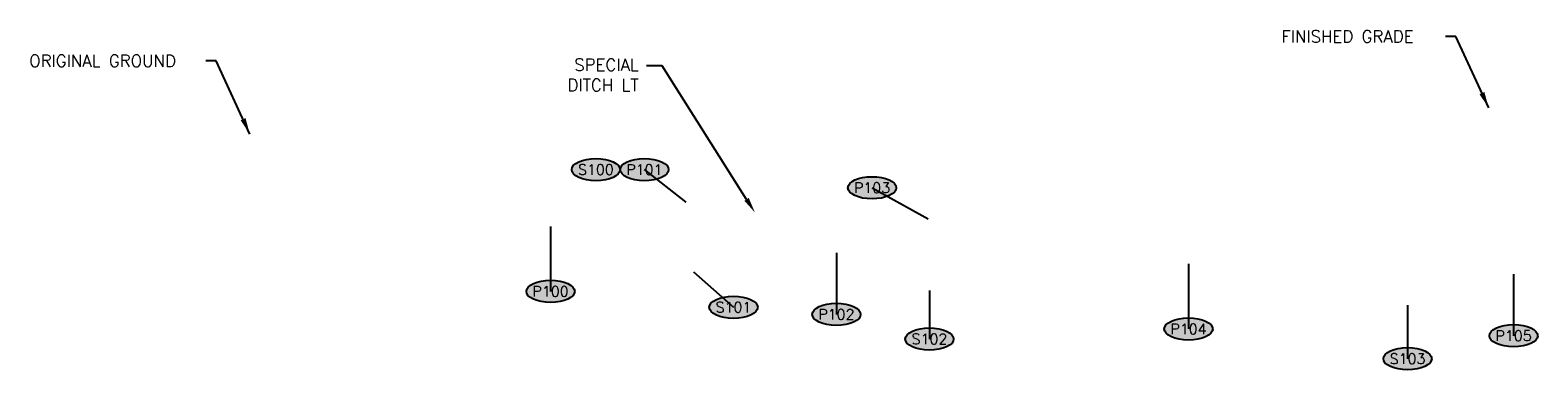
# Model space of a CAD drawing. Extents: x 137283 to 420079, y 25315 to 147659.
# Tile 4 of 10: x 382811 to 383680, y 132597 to 132793. Entities that reach past the tile are written whole.
import ezdxf
from ezdxf import colors
from ezdxf.entities.mleader import LeaderData, LeaderLine
from ezdxf.enums import TextEntityAlignment as Align
from ezdxf.math import Vec2, Vec3

# ---------------------------------------------------------------- set-up
doc = ezdxf.new("R2010")
doc.units = 0
doc.header["$MEASUREMENT"] = 0
for name, color, linetype in [('PTRE-TCE', 5, 'Continuous'), ('SS-BUB-SD-PARKS', 4, 'Continuous'), ('st-prof', 5, 'Continuous')]:
    doc.layers.add(name, color=color, linetype=linetype)
doc.styles.add('Annotation', font='romans.shx', dxfattribs={"oblique": 12})
doc.styles.add('L120', font='ROMANSM.shx', dxfattribs={"height": 6})
doc.styles.add('L140', font='ROMANSM.shx', dxfattribs={"height": 7})
doc.styles.get("Standard").update_dxf_attribs({"font": 'romansm.shx'})
doc.dimstyles.new('HDL', dxfattribs={"dimtxt": 0.1, "dimasz": 0.1875, "dimexe": 0.0625, "dimexo": 0.0625, "dimgap": 0.0625, "dimtad": 1, "dimzin": 0, "dimdsep": 46, "dimtxsty": 'Annotation', "dimcen": 0.09, "dimclrd": 256, "dimclre": 256, "dimclrt": 2, "dimadec": 0, "dimazin": 0, "dimtfac": 1, "dimtmove": 0, "dimatfit": 3, "dimfxl": 1, "dimtolj": 1, "dimtzin": 0, "dimlwd": -1, "dimlwe": -1, "dimarcsym": 0})

# ---------------------------------------------------------------- blocks, each defined once
blk = doc.blocks.new('dnote')
h = blk.add_hatch(color=155)
edge = h.paths.add_edge_path()
edge.add_spline(control_points=[(0.269, 0), (0.269, 0.023), (0.252, 0.048), (0.181, 0.091), (0.128, 0.107), (-0.018, 0.125), (-0.118, 0.113), (-0.236, 0.064), (-0.265, 0.034), (-0.272, -0.021), (-0.252, -0.051), (-0.163, -0.098), (-0.096, -0.115), (0.044, -0.121), (0.116, -0.111), (0.234, -0.068), (0.269, -0.032), (0.269, 0)], knot_values=[0, 0, 0, 0, 0.656177, 0.656177, 1.312354, 1.312354, 2.312082, 2.312082, 3.080336, 3.080336, 3.848591, 3.848591, 4.616845, 4.616845, 5.3851, 5.3851, 6.283185, 6.283185, 6.283185, 6.283185], degree=3, periodic=0)
blk.add_ellipse((0, 0), major_axis=(0.279, 0), ratio=0.458922)
at = {"color": 0, "linetype": 'ByBlock', "style": 'L120'}
blk.add_attdef('NUM', text='', height=0.12, dxfattribs=at).set_placement((0, 0), align=Align.MIDDLE)

msp = doc.modelspace()

# ---------------------------------------------------------------- linework, layer by layer
at = {"layer": 'SS-BUB-SD-PARKS'}
for p, q in [((383188.75, 132693.99), (383164.62, 132712.76)), ((383295.87, 132702.27), (383328.24, 132684.44)), ((383110.56, 132679.95), (383110.56, 132642.54)), ((383275.31, 132664.79), (383275.31, 132629.27)), ((383478.27, 132658.35), (383478.27, 132620.87)), ((383193, 132653.86), (383215.99, 132633.4)), ((383665.67, 132652.38), (383665.67, 132616.96)), ((383328.9, 132643.04), (383328.94, 132615.08)), ((383604.55, 132634.54), (383604.55, 132603.72))]:
    msp.add_line(p, q, dxfattribs=at)

# ---------------------------------------------------------------- block references
at = {"layer": 'SS-BUB-SD-PARKS', "xscale": 49.99999999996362, "yscale": 49.99999999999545, "zscale": 50}
for p, values in [((383136.69, 132712.76), {'NUM': 'S100'}), ((383164.62, 132712.76), {'NUM': 'P101'}), ((383295.87, 132702.27), {'NUM': 'P103'}), ((383110.56, 132642.54), {'NUM': 'P100'}), ((383215.99, 132633.4), {'NUM': 'S101'}), ((383275.31, 132629.27), {'NUM': 'P102'}), ((383328.94, 132615.08), {'NUM': 'S102'}), ((383478.27, 132620.87), {'NUM': 'P104'}), ((383665.67, 132616.96), {'NUM': 'P105'}), ((383604.55, 132603.72), {'NUM': 'S103'})]:
    msp.add_blockref('dnote', p, dxfattribs=at).add_auto_attribs(values)

# ---------------------------------------------------------------- texts
at = {"layer": 'st-prof', "style": 'L140'}
for s, p in [('FINISHED GRADE', (383531.82, 132786.01)), ('ORIGINAL GROUND', (382810.01, 132771.92))]:
    msp.add_text(s, height=7, dxfattribs=at).set_placement(p)

# ---------------------------------------------------------------- leaders
at = {"layer": 'PTRE-TCE'}
ml = msp.add_multileader_mtext('Standard', dxfattribs=at)
ml.set_content('SPECIAL\\PDITCH LT', color=256)
ml.set_leader_properties()
ml.build(insert=Vec2(0, 0))
ml.multileader.update_dxf_attribs({"dogleg_length": 0.18, "arrow_head_size": 9, "scale": 50})
ctx = ml.context
ctx.base_point, ctx.scale, ctx.char_height, ctx.arrow_head_size, ctx.landing_gap_size, ctx.plane_origin = Vec3(383111.2, 132772.47), 50, 7, 9, 4.5, Vec3(383191.86, 132472.15)
ctx.text_align_type = 2
notes = []
notes.append((ctx, [(1, (1, 1, 0), (383174.87, 132772.47), (-1, 0), 9, [(0, [(383228.35, 132687.99)], 0, [])])]))
ctx.mtext.insert, ctx.mtext.rotation, ctx.mtext.alignment, ctx.mtext.flow_direction = Vec3(383161.37, 132776.67), 6.283185, 3, 5
at = {"layer": 'st-prof'}
for points in [[(383651.33, 132748.3), (383632.42, 132789.51), (383626.35, 132789.51)], [(382937.21, 132733.24), (382917.85, 132775.42), (382911.78, 132775.42)]]:
    msp.add_leader(points, dimstyle='HDL', override={"dimscale": 50, "dimgap": 0.0625, "dimtad": 0}, dxfattribs=at)
for ctx, leaders in notes:
    for number, flags, end, landing, length, lines in leaders:
        leader = LeaderData()
        leader.index, (leader.has_last_leader_line, leader.has_dogleg_vector, leader.attachment_direction) = number, flags
        leader.last_leader_point, leader.dogleg_vector, leader.dogleg_length = Vec3(end), Vec3(landing), length
        for number, points, colour, breaks in lines:
            line = LeaderLine()
            line.index, line.vertices, line.color, line.breaks = number, Vec3.list(points), colors.encode_raw_color(colour), breaks
            leader.lines.append(line)
        ctx.leaders.append(leader)

doc.saveas('drawing.dxf')
